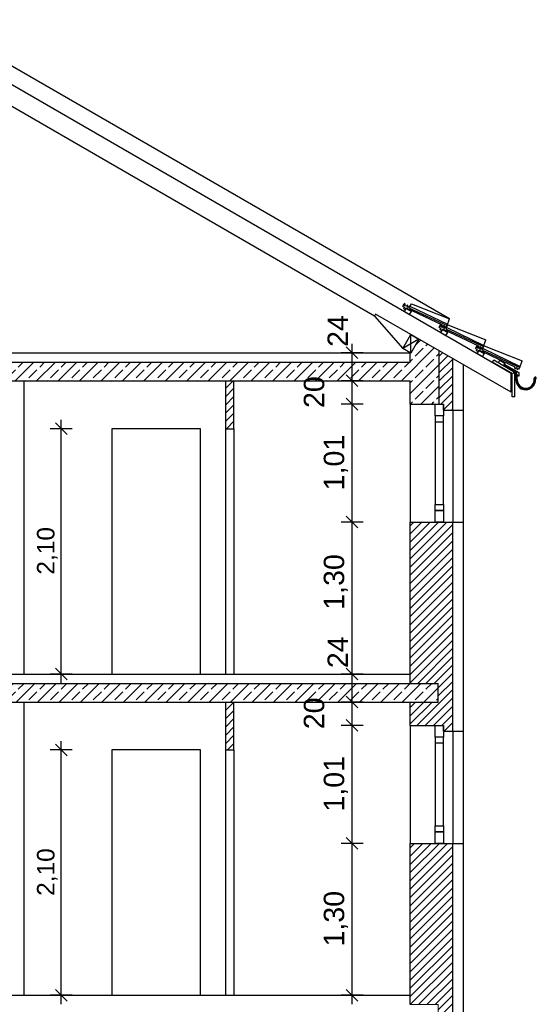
# Model space of a CAD drawing. Extents: x -24 to 471, y 36 to 85.
# Tile 51 of 86: x 358.39 to 362.81, y 42.49 to 50.92. Entities that reach past the tile are written whole.
import ezdxf

# ---------------------------------------------------------------- set-up
doc = ezdxf.new("R2010")
doc.units = 0
doc.header["$MEASUREMENT"] = 0
doc.linetypes.add('Strichlinie', pattern=[0.282222, 0.141111, -0.141111])
for name, color, linetype in [('A_1 Holz', 7, 'Continuous'), ('P_BM_AUSSEN', 7, 'Continuous'), ('P_BM_ROHBAU', 7, 'Continuous'), ('R_NT_DACH', 7, 'Continuous'), ('R_NT_FENSTER', 7, 'Continuous'), ('R_NT_HIDDEN', 7, 'Continuous'), ('R_NT_INNENWAND', 7, 'Continuous'), ('R_NT_TUER', 7, 'Continuous'), ('R_TR_HIDDEN', 7, 'Continuous'), ('Schraffuren', 7, 'Continuous')]:
    doc.layers.add(name, color=color, linetype=linetype)
doc.styles.add('ERSTELLTER_STIL_2', font='ARIAL.TTF')
doc.dimstyles.new('ERSTELLTER_STIL__3', dxfattribs={"dimtxt": 0.175, "dimasz": 0.095, "dimexe": 0.18, "dimexo": 0, "dimgap": 0.09, "dimtad": 1, "dimzin": 0, "dimdsep": 46, "dimtxsty": 'ERSTELLTER_STIL_2', "dimblk": 'ARROWHEAD_6', "dimblk1": 'ARROWHEAD_6', "dimblk2": 'ARROWHEAD_6', "dimcen": 0.09, "dimclrd": 7, "dimclre": 7, "dimclrt": 7, "dimadec": 0, "dimazin": 0, "dimtfac": 1, "dimtdec": 4, "dimtmove": 0, "dimatfit": 3, "dimfxl": 0, "dimtolj": 1, "dimtzin": 0, "dimarcsym": 0})
doc.dimstyles.new('ERSTELLTER_STIL__5', dxfattribs={"dimtxt": 0.15, "dimasz": 0.095, "dimexe": 0.18, "dimexo": 0, "dimgap": 0.09, "dimtad": 1, "dimzin": 0, "dimdsep": 46, "dimtxsty": 'ERSTELLTER_STIL_2', "dimblk": 'ARROWHEAD_6', "dimblk1": 'ARROWHEAD_6', "dimblk2": 'ARROWHEAD_6', "dimcen": 0.09, "dimclrd": 7, "dimclre": 7, "dimclrt": 7, "dimadec": 0, "dimazin": 0, "dimtfac": 1, "dimtdec": 4, "dimtmove": 0, "dimatfit": 3, "dimfxl": 0, "dimtolj": 1, "dimtzin": 0, "dimarcsym": 0})
pattern_1 = [(45, (343.71282, 42.56851), (-0.0919239, 0.0919239), []), (45, (343.66686, 42.61447), (-0.0919239, 0.0919239), [0.0975, -0.0325])]
pattern_2 = [(45, (343.71282, 42.56851), (-0.03535534, 0.03535534), [])]

# ---------------------------------------------------------------- blocks, each defined once
blk = doc.blocks.new('*D325', base_point=(343.7128, 42.5685))
at = {"layer": 'P_BM_AUSSEN', "linetype": 'Continuous'}
for p, q in [((361.1856, 43.9185), (361.2856, 43.8185)), ((361.3294, 43.8685), (361.1419, 43.8685)), ((361.2356, 42.5685), (361.2356, 43.8685)), ((361.3294, 42.5685), (361.1419, 42.5685)), ((361.1856, 42.6185), (361.2856, 42.5185)), ((361.2356, 42.4935), (361.2356, 42.5685))]:
    blk.add_line(p, q, dxfattribs=at)
at = {"layer": 'P_BM_AUSSEN', "char_height": 0.175, "attachment_point": 7, "rotation": 90, "style": 'ERSTELLTER_STIL_2'}
for s, insert in [('{24}', (361.2006, 48.1185)), ('{20}', (360.9994, 47.5957)), ('{1,01}', (361.2006, 46.8907)), ('{1,30}', (361.2006, 45.8685)), ('{24}', (361.2006, 45.3685)), ('{20}', (360.9994, 44.8457)), ('{1,01}', (361.2006, 44.1407)), ('{1,30}', (361.2006, 42.9857))]:
    blk.add_mtext(s, dxfattribs=dict(at, insert=insert))
blk = doc.blocks.new('ARROWHEAD_6')
at = {"color": 0, "linetype": 'Continuous', "lineweight": 0}
for p, q in [((0, 0), (-1, 0)), ((-0.5, -0.5), (0.5, 0.5))]:
    blk.add_line(p, q, dxfattribs=at)
blk = doc.blocks.new('*D326', base_point=(343.7128, 42.5685))
at = {"layer": 'P_BM_AUSSEN', "linetype": 'Continuous'}
for p, q in [((361.1856, 44.9285), (361.2856, 44.8285)), ((361.3294, 44.8785), (361.1419, 44.8785)), ((361.2356, 43.8685), (361.2356, 44.8785)), ((361.1856, 43.9185), (361.2856, 43.8185)), ((361.3294, 43.8685), (361.1419, 43.8685))]:
    blk.add_line(p, q, dxfattribs=at)
at = {"layer": 'P_BM_AUSSEN', "char_height": 0.175, "attachment_point": 7, "rotation": 90, "style": 'ERSTELLTER_STIL_2'}
for s, insert in [('{24}', (361.2006, 48.1185)), ('{20}', (360.9994, 47.5957)), ('{1,01}', (361.2006, 46.8907)), ('{1,30}', (361.2006, 45.8685)), ('{24}', (361.2006, 45.3685)), ('{20}', (360.9994, 44.8457)), ('{1,01}', (361.2006, 44.1407)), ('{1,30}', (361.2006, 42.9857))]:
    blk.add_mtext(s, dxfattribs=dict(at, insert=insert))
blk = doc.blocks.new('*D327', base_point=(343.7128, 42.5685))
at = {"layer": 'P_BM_AUSSEN', "linetype": 'Continuous'}
for p, q in [((361.1856, 45.1285), (361.2856, 45.0285)), ((361.3294, 45.0785), (361.1419, 45.0785)), ((361.2356, 44.8785), (361.2356, 45.0785)), ((361.1856, 44.9285), (361.2856, 44.8285)), ((361.3294, 44.8785), (361.1419, 44.8785))]:
    blk.add_line(p, q, dxfattribs=at)
at = {"layer": 'P_BM_AUSSEN', "char_height": 0.175, "attachment_point": 7, "rotation": 90, "style": 'ERSTELLTER_STIL_2'}
for s, insert in [('{24}', (361.2006, 48.1185)), ('{20}', (360.9994, 47.5957)), ('{1,01}', (361.2006, 46.8907)), ('{1,30}', (361.2006, 45.8685)), ('{24}', (361.2006, 45.3685)), ('{20}', (360.9994, 44.8457)), ('{1,01}', (361.2006, 44.1407)), ('{1,30}', (361.2006, 42.9857))]:
    blk.add_mtext(s, dxfattribs=dict(at, insert=insert))
blk = doc.blocks.new('*D328', base_point=(343.7128, 42.5685))
at = {"layer": 'P_BM_AUSSEN', "linetype": 'Continuous'}
for p, q in [((361.1856, 45.3685), (361.2856, 45.2685)), ((361.3294, 45.3185), (361.1419, 45.3185)), ((361.2356, 45.0785), (361.2356, 45.3185)), ((361.1856, 45.1285), (361.2856, 45.0285)), ((361.3294, 45.0785), (361.1419, 45.0785))]:
    blk.add_line(p, q, dxfattribs=at)
at = {"layer": 'P_BM_AUSSEN', "char_height": 0.175, "attachment_point": 7, "rotation": 90, "style": 'ERSTELLTER_STIL_2'}
for s, insert in [('{24}', (361.2006, 48.1185)), ('{20}', (360.9994, 47.5957)), ('{1,01}', (361.2006, 46.8907)), ('{1,30}', (361.2006, 45.8685)), ('{24}', (361.2006, 45.3685)), ('{20}', (360.9994, 44.8457)), ('{1,01}', (361.2006, 44.1407)), ('{1,30}', (361.2006, 42.9857))]:
    blk.add_mtext(s, dxfattribs=dict(at, insert=insert))
blk = doc.blocks.new('*D329', base_point=(343.7128, 42.5685))
at = {"layer": 'P_BM_AUSSEN', "linetype": 'Continuous'}
for p, q in [((361.3294, 46.6185), (361.1419, 46.6185)), ((361.1856, 46.6685), (361.2856, 46.5685)), ((361.2356, 45.3185), (361.2356, 46.6185)), ((361.1856, 45.3685), (361.2856, 45.2685)), ((361.3294, 45.3185), (361.1419, 45.3185))]:
    blk.add_line(p, q, dxfattribs=at)
at = {"layer": 'P_BM_AUSSEN', "char_height": 0.175, "attachment_point": 7, "rotation": 90, "style": 'ERSTELLTER_STIL_2'}
for s, insert in [('{24}', (361.2006, 48.1185)), ('{20}', (360.9994, 47.5957)), ('{1,01}', (361.2006, 46.8907)), ('{1,30}', (361.2006, 45.8685)), ('{24}', (361.2006, 45.3685)), ('{20}', (360.9994, 44.8457)), ('{1,01}', (361.2006, 44.1407)), ('{1,30}', (361.2006, 42.9857))]:
    blk.add_mtext(s, dxfattribs=dict(at, insert=insert))
blk = doc.blocks.new('*D330', base_point=(343.7128, 42.5685))
at = {"layer": 'P_BM_AUSSEN', "linetype": 'Continuous'}
for p, q in [((361.3294, 47.6285), (361.1419, 47.6285)), ((361.1856, 47.6785), (361.2856, 47.5785)), ((361.2356, 46.6185), (361.2356, 47.6285)), ((361.3294, 46.6185), (361.1419, 46.6185)), ((361.1856, 46.6685), (361.2856, 46.5685))]:
    blk.add_line(p, q, dxfattribs=at)
at = {"layer": 'P_BM_AUSSEN', "char_height": 0.175, "attachment_point": 7, "rotation": 90, "style": 'ERSTELLTER_STIL_2'}
for s, insert in [('{24}', (361.2006, 48.1185)), ('{20}', (360.9994, 47.5957)), ('{1,01}', (361.2006, 46.8907)), ('{1,30}', (361.2006, 45.8685)), ('{24}', (361.2006, 45.3685)), ('{20}', (360.9994, 44.8457)), ('{1,01}', (361.2006, 44.1407)), ('{1,30}', (361.2006, 42.9857))]:
    blk.add_mtext(s, dxfattribs=dict(at, insert=insert))
blk = doc.blocks.new('*D331', base_point=(343.7128, 42.5685))
at = {"layer": 'P_BM_AUSSEN', "linetype": 'Continuous'}
for p, q in [((361.1856, 47.8785), (361.2856, 47.7785)), ((361.3294, 47.8285), (361.1419, 47.8285)), ((361.2356, 47.6285), (361.2356, 47.8285)), ((361.3294, 47.6285), (361.1419, 47.6285)), ((361.1856, 47.6785), (361.2856, 47.5785))]:
    blk.add_line(p, q, dxfattribs=at)
at = {"layer": 'P_BM_AUSSEN', "char_height": 0.175, "attachment_point": 7, "rotation": 90, "style": 'ERSTELLTER_STIL_2'}
for s, insert in [('{24}', (361.2006, 48.1185)), ('{20}', (360.9994, 47.5957)), ('{1,01}', (361.2006, 46.8907)), ('{1,30}', (361.2006, 45.8685)), ('{24}', (361.2006, 45.3685)), ('{20}', (360.9994, 44.8457)), ('{1,01}', (361.2006, 44.1407)), ('{1,30}', (361.2006, 42.9857))]:
    blk.add_mtext(s, dxfattribs=dict(at, insert=insert))
blk = doc.blocks.new('*D332', base_point=(343.7128, 42.5685))
at = {"layer": 'P_BM_AUSSEN', "linetype": 'Continuous'}
for p, q in [((361.2356, 48.0685), (361.2356, 48.1435)), ((361.3294, 48.0685), (361.1419, 48.0685)), ((361.2856, 48.0185), (361.1856, 48.1185)), ((361.2356, 47.8285), (361.2356, 48.0685)), ((361.1856, 47.8785), (361.2856, 47.7785)), ((361.3294, 47.8285), (361.1419, 47.8285))]:
    blk.add_line(p, q, dxfattribs=at)
at = {"layer": 'P_BM_AUSSEN', "char_height": 0.175, "attachment_point": 7, "rotation": 90, "style": 'ERSTELLTER_STIL_2'}
for s, insert in [('{24}', (361.2006, 48.1185)), ('{20}', (360.9994, 47.5957)), ('{1,01}', (361.2006, 46.8907)), ('{1,30}', (361.2006, 45.8685)), ('{24}', (361.2006, 45.3685)), ('{20}', (360.9994, 44.8457)), ('{1,01}', (361.2006, 44.1407)), ('{1,30}', (361.2006, 42.9857))]:
    blk.add_mtext(s, dxfattribs=dict(at, insert=insert))
blk = doc.blocks.new('*D336', base_point=(343.7128, 42.5685))
at = {"layer": 'P_BM_ROHBAU', "linetype": 'Continuous'}
for p, q in [((358.7933, 44.6185), (358.6933, 44.7185)), ((358.7433, 44.6685), (358.7433, 44.7435)), ((358.837, 44.6685), (358.6495, 44.6685)), ((358.7433, 42.5685), (358.7433, 44.6685)), ((358.837, 42.5685), (358.6495, 42.5685)), ((358.6933, 42.6185), (358.7933, 42.5185)), ((358.7433, 42.4935), (358.7433, 42.5685))]:
    blk.add_line(p, q, dxfattribs=at)
at = {"layer": 'P_BM_ROHBAU', "insert": (358.7133, 43.419), "char_height": 0.15, "attachment_point": 7, "rotation": 90, "style": 'ERSTELLTER_STIL_2'}
blk.add_mtext('{2,10}', dxfattribs=at)
blk = doc.blocks.new('*D337', base_point=(343.7128, 42.5685))
at = {"layer": 'P_BM_ROHBAU', "linetype": 'Continuous'}
for p, q in [((358.7933, 47.3685), (358.6933, 47.4685)), ((358.7433, 47.4185), (358.7433, 47.4935)), ((358.837, 47.4185), (358.6495, 47.4185)), ((358.7433, 45.3185), (358.7433, 47.4185)), ((358.6933, 45.3685), (358.7933, 45.2685)), ((358.837, 45.3185), (358.6495, 45.3185)), ((358.7433, 45.2435), (358.7433, 45.3185))]:
    blk.add_line(p, q, dxfattribs=at)
at = {"layer": 'P_BM_ROHBAU', "insert": (358.7133, 46.169), "char_height": 0.15, "attachment_point": 7, "rotation": 90, "style": 'ERSTELLTER_STIL_2'}
blk.add_mtext('{2,10}', dxfattribs=at)

msp = doc.modelspace()

# ---------------------------------------------------------------- hatches: boundary and pattern name
at = {"layer": 'Schraffuren', "linetype": 'Continuous'}
h = msp.add_hatch(dxfattribs=at)
h.set_pattern_fill('Beton__Stahlbeton_0007', color=256, style=0, pattern_type=2)
h.set_pattern_definition(pattern_1)
h.paths.add_polyline_path([(352.7228, 48.0849), (352.7228, 48.0797), (352.7228, 47.5885), (352.9728, 47.5885), (352.9728, 47.8285), (361.7328, 47.8285), (361.7328, 47.6285), (361.9478, 47.6285), (361.9828, 47.6285), (361.9828, 48.0849), (361.8091, 48.1852), (361.7391, 48.064), (361.7328, 48.0676), (361.7328, 47.9885), (352.9728, 47.9885), (352.9728, 48.0676), (352.9665, 48.064), (352.8965, 48.1852)], flags=0)
h = msp.add_hatch(dxfattribs=at)
h.set_pattern_fill('MW_HLZ_0007', color=256, style=0, pattern_type=2)
h.set_pattern_definition(pattern_2)
h.paths.add_polyline_path([(362.0978, 48.0185), (361.9828, 48.0849), (361.9828, 47.6285), (362.0178, 47.6285), (362.0178, 47.5785), (362.0978, 47.5785)], flags=0)
h = msp.add_hatch(dxfattribs=at)
h.set_pattern_fill('MW_HLZ_0007', color=256, style=0, pattern_type=2)
h.set_pattern_definition(pattern_2)
h.paths.add_polyline_path([(360.2228, 47.8285), (360.1528, 47.8285), (360.1528, 47.4185), (360.2228, 47.4185)], flags=0)
h = msp.add_hatch(dxfattribs=at)
h.set_pattern_fill('MW_HLZ_0007', color=256, style=0, pattern_type=2)
h.set_pattern_definition(pattern_2)
h.paths.add_polyline_path([(362.0978, 46.6185), (361.7328, 46.6185), (361.7328, 45.2385), (361.9728, 45.2385), (361.9728, 45.0785), (361.7328, 45.0785), (361.7328, 44.8785), (362.0178, 44.8785), (362.0178, 44.8285), (362.0978, 44.8285)], flags=0)
h = msp.add_hatch(dxfattribs=at)
h.set_pattern_fill('Beton__Stahlbeton_0007', color=256, style=0, pattern_type=2)
h.set_pattern_definition(pattern_1)
h.paths.add_polyline_path([(361.9728, 45.0785), (361.9728, 45.2385), (352.7328, 45.2385), (352.7328, 45.0785)], flags=0)
h = msp.add_hatch(dxfattribs=at)
h.set_pattern_fill('MW_HLZ_0007', color=256, style=0, pattern_type=2)
h.set_pattern_definition(pattern_2)
h.paths.add_polyline_path([(360.1528, 45.0785), (360.1528, 44.6685), (360.2228, 44.6685), (360.2228, 45.0785)], flags=0)
h = msp.add_hatch(dxfattribs=at)
h.set_pattern_fill('MW_HLZ_0007', color=256, style=0, pattern_type=2)
h.set_pattern_definition(pattern_2)
h.paths.add_polyline_path([(362.0978, 43.8685), (361.7328, 43.8685), (361.7328, 42.4885), (361.9728, 42.4885), (361.9728, 42.3285), (361.7328, 42.3285), (361.7328, 40.2385), (362.0978, 40.2385)], flags=0)

# ---------------------------------------------------------------- linework, layer by layer
at = {"layer": 'A_1 Holz', "linetype": 'Continuous'}
for p, q in [((362.5978, 47.8915), (357.3528, 50.9197)), ((361.4267, 48.3829), (357.3528, 50.7349)), ((361.4367, 48.4002), (361.4267, 48.3829)), ((361.4267, 48.3829), (361.6698, 48.104)), ((362.5978, 47.7298), (361.4367, 48.4002)), ((361.6698, 48.104), (361.7398, 48.2252)), ((361.7391, 48.064), (361.7398, 48.2252)), ((361.7398, 48.2252), (361.8091, 48.1852)), ((361.8091, 48.1852), (361.6698, 48.104)), ((361.8091, 48.1852), (361.7391, 48.064)), ((361.7391, 48.064), (361.6698, 48.104)), ((362.3087, 48.0619), (362.3237, 48.0879)), ((362.352, 48.0369), (362.3087, 48.0619)), ((362.3237, 48.0879), (362.367, 48.0629)), ((362.367, 48.0629), (362.352, 48.0369)), ((362.4401, 47.9894), (362.4501, 48.0067)), ((362.6133, 47.8894), (362.4401, 47.9894)), ((362.4501, 48.0067), (362.6398, 47.8972)), ((362.4894, 47.984), (362.5016, 48.0053)), ((362.5016, 48.0053), (362.5449, 47.9803)), ((362.5449, 47.9803), (362.5327, 47.959)), ((362.6078, 47.6898), (362.6078, 47.8925)), ((362.6233, 47.9067), (362.6133, 47.8894)), ((362.6298, 47.6898), (362.6298, 47.9029)), ((362.6298, 47.6898), (362.6078, 47.6898))]:
    msp.add_line(p, q, dxfattribs=at)
at = {"layer": 'R_NT_DACH', "linetype": 'Continuous'}
for p, q in [((362.0704, 48.3582), (358.0782, 50.6623)), ((361.6709, 48.4643), (361.6827, 48.4895)), ((361.6906, 48.4856), (361.6827, 48.4895)), ((361.6871, 48.471), (361.6906, 48.4856)), ((361.6978, 48.466), (361.6871, 48.471)), ((361.7087, 48.4764), (361.6978, 48.466)), ((361.7087, 48.4764), (361.6978, 48.466)), ((361.711, 48.4753), (361.7087, 48.4764)), ((361.711, 48.4753), (361.7101, 48.4603)), ((361.7274, 48.4677), (361.7165, 48.4573)), ((361.7297, 48.4666), (361.7274, 48.4677)), ((361.7297, 48.4666), (361.7288, 48.4516)), ((361.7297, 48.4666), (362.0528, 48.312)), ((361.7317, 48.4656), (361.7441, 48.4867)), ((361.7441, 48.4867), (362.0704, 48.3582)), ((361.6709, 48.4643), (361.6846, 48.4579)), ((361.6782, 48.4443), (361.6846, 48.4579)), ((361.6782, 48.4443), (361.6918, 48.438)), ((361.6852, 48.4219), (361.7002, 48.4479)), ((361.6852, 48.4219), (361.7285, 48.3969)), ((361.6918, 48.438), (361.6985, 48.4524)), ((361.6985, 48.4524), (362.0079, 48.3088)), ((361.6985, 48.4524), (362.0079, 48.3088)), ((361.7002, 48.4479), (361.7435, 48.4229)), ((361.7165, 48.4573), (361.7101, 48.4603)), ((361.7285, 48.3969), (361.7435, 48.4229)), ((361.7288, 48.4516), (362.0493, 48.3028)), ((361.9827, 48.2843), (361.9945, 48.3095)), ((362.0023, 48.3056), (361.9945, 48.3095)), ((361.9989, 48.291), (362.0023, 48.3056)), ((362.007, 48.2937), (362.0079, 48.3088)), ((362.0093, 48.2927), (362.0202, 48.303)), ((362.0205, 48.2964), (362.0096, 48.286)), ((362.0205, 48.2964), (362.0096, 48.286)), ((362.0202, 48.303), (362.0266, 48.3001)), ((362.0228, 48.2953), (362.0205, 48.2964)), ((362.0257, 48.2851), (362.0266, 48.3001)), ((362.0435, 48.2856), (362.0558, 48.3067)), ((362.0443, 48.2919), (362.0493, 48.3028)), ((362.0493, 48.3028), (362.0704, 48.3582)), ((362.0558, 48.3067), (362.3822, 48.1782)), ((361.9827, 48.2843), (361.9963, 48.2779)), ((361.9827, 48.2843), (361.9963, 48.2779)), ((361.99, 48.2643), (361.9963, 48.2779)), ((361.99, 48.2643), (361.9963, 48.2779)), ((361.99, 48.2643), (362.0036, 48.258)), ((361.99, 48.2643), (362.0036, 48.258)), ((361.997, 48.2419), (362.012, 48.2679)), ((361.997, 48.2419), (362.0403, 48.2169)), ((362.0096, 48.286), (361.9989, 48.291)), ((362.0036, 48.258), (362.0103, 48.2724)), ((362.007, 48.2937), (362.0093, 48.2927)), ((362.0103, 48.2724), (362.3197, 48.1288)), ((362.0103, 48.2724), (362.3197, 48.1288)), ((362.012, 48.2679), (362.0553, 48.2429)), ((362.0228, 48.2953), (362.0219, 48.2803)), ((362.0282, 48.2773), (362.0219, 48.2803)), ((362.0257, 48.2851), (362.028, 48.284)), ((362.028, 48.284), (362.0389, 48.2944)), ((362.0391, 48.2877), (362.0282, 48.2773)), ((362.0389, 48.2944), (362.0443, 48.2919)), ((362.0415, 48.2866), (362.0391, 48.2877)), ((362.0403, 48.2169), (362.0553, 48.2429)), ((362.0415, 48.2866), (362.0406, 48.2716)), ((362.0406, 48.2716), (362.3611, 48.1228)), ((362.0415, 48.2866), (362.3646, 48.132)), ((362.2945, 48.1043), (362.3062, 48.1295)), ((362.2945, 48.1043), (362.3062, 48.1295)), ((362.3141, 48.1256), (362.3062, 48.1295)), ((362.3188, 48.1137), (362.3197, 48.1288)), ((362.3611, 48.1228), (362.3822, 48.1782)), ((362.2945, 48.1043), (362.3081, 48.0979)), ((362.2945, 48.1043), (362.3081, 48.0979)), ((362.3018, 48.0843), (362.3081, 48.0979)), ((362.3018, 48.0843), (362.3081, 48.0979)), ((362.3018, 48.0843), (362.3154, 48.078)), ((362.3018, 48.0843), (362.3154, 48.078)), ((362.3087, 48.0619), (362.3237, 48.0879)), ((362.3106, 48.111), (362.3141, 48.1256)), ((362.3106, 48.111), (362.3141, 48.1256)), ((362.3213, 48.106), (362.3106, 48.111)), ((362.3213, 48.106), (362.3106, 48.111)), ((362.3154, 48.078), (362.3221, 48.0924)), ((362.3154, 48.078), (362.3221, 48.0924)), ((362.3188, 48.1137), (362.3211, 48.1127)), ((362.3211, 48.1127), (362.332, 48.123)), ((362.3322, 48.1164), (362.3213, 48.106)), ((362.3322, 48.1164), (362.3213, 48.106)), ((362.3221, 48.0924), (362.6314, 47.9488)), ((362.3221, 48.0924), (362.6314, 47.9488)), ((362.332, 48.123), (362.3383, 48.1201)), ((362.3346, 48.1153), (362.3322, 48.1164)), ((362.3346, 48.1153), (362.3337, 48.1003)), ((362.34, 48.0973), (362.3337, 48.1003)), ((362.34, 48.0973), (362.3337, 48.1003)), ((362.3374, 48.1051), (362.3383, 48.1201)), ((362.3374, 48.1051), (362.3398, 48.104)), ((362.3398, 48.104), (362.3507, 48.1144)), ((362.3509, 48.1077), (362.34, 48.0973)), ((362.3507, 48.1144), (362.356, 48.1119)), ((362.3532, 48.1066), (362.3509, 48.1077)), ((362.3532, 48.1066), (362.3523, 48.0916)), ((362.3523, 48.0916), (362.6728, 47.9428)), ((362.3532, 48.1066), (362.6764, 47.952)), ((362.3553, 48.1056), (362.3676, 48.1267)), ((362.356, 48.1119), (362.3611, 48.1228)), ((362.3676, 48.1267), (362.694, 47.9982)), ((362.5333, 47.9602), (362.6452, 47.8955)), ((362.5363, 47.9653), (362.6511, 47.899)), ((362.5393, 47.9706), (362.6634, 47.8989)), ((362.6728, 47.9428), (362.694, 47.9982)), ((362.5978, 47.7298), (362.5978, 47.8915)), ((362.6305, 47.9337), (362.6314, 47.9488)), ((362.6305, 47.9337), (362.6329, 47.9327)), ((362.6329, 47.9327), (362.6438, 47.943)), ((362.6438, 47.943), (362.6501, 47.9401)), ((362.6492, 47.9251), (362.6501, 47.9401)), ((362.6492, 47.9251), (362.6515, 47.924)), ((362.6515, 47.924), (362.6624, 47.9344)), ((362.6624, 47.9344), (362.6678, 47.9319)), ((362.6678, 47.9319), (362.6728, 47.9428)), ((362.7949, 47.8467), (362.7946, 47.8515)), ((362.7996, 47.8522), (362.8045, 47.854)), ((362.8045, 47.854), (362.8096, 47.8543)), ((362.8095, 47.8504), (362.8052, 47.8499)), ((362.8069, 47.841), (362.8076, 47.845)), ((362.8096, 47.8543), (362.8095, 47.8504))]:
    msp.add_line(p, q, dxfattribs=at)
at = {"layer": 'R_NT_DACH', "linetype": 'Strichlinie'}
for p, q in [((362.6398, 47.8356), (362.6398, 47.8972)), ((362.6451, 47.8387), (362.6452, 47.8955)), ((362.6614, 47.8741), (362.6506, 47.8806)), ((362.6515, 47.8383), (362.6506, 47.8806)), ((362.6634, 47.8989), (362.6643, 47.8675)), ((362.6643, 47.8675), (362.6546, 47.8725)), ((362.6546, 47.8725), (362.6548, 47.8656))]:
    msp.add_line(p, q, dxfattribs=at)
at = {"layer": 'R_NT_DACH', "linetype": 'Continuous'}
for centre, radius, start, end in [((362.7232, 47.8355), 0.0833, 179.95298, 9.93499), ((362.7232, 47.8356), 0.0782, 177.7007, 12.25401), ((362.7236, 47.836), 0.0721, 178.16759, 8.5608), ((362.8046, 47.8501), 0.0101, 14.94726, 171.92714), ((362.8043, 47.8509), 0.0102, 285.10304, 9.98284)]:
    msp.add_arc(centre, radius, start, end, dxfattribs=at)
at = {"layer": 'R_NT_FENSTER', "linetype": 'Continuous'}
for p, q in [((361.7328, 47.6285), (361.7328, 46.6185)), ((361.9478, 47.6285), (362.0178, 47.6285)), ((361.9478, 47.5285), (361.9478, 47.6285)), ((362.0178, 47.6285), (362.0178, 47.5285)), ((362.0978, 47.5785), (362.0978, 46.6185)), ((362.0178, 47.5285), (361.9478, 47.5285)), ((362.0178, 47.5285), (361.9478, 47.5285)), ((361.9478, 47.5285), (361.9478, 47.4785)), ((361.9478, 47.4785), (362.0178, 47.4785)), ((361.9478, 47.4785), (361.9478, 46.7685)), ((362.0178, 47.4785), (362.0178, 47.5285)), ((362.0178, 46.7685), (362.0178, 47.4785)), ((361.9478, 46.7685), (362.0178, 46.7685)), ((361.9478, 46.7185), (361.9478, 46.7685)), ((361.9478, 46.7185), (362.0178, 46.7185)), ((361.9478, 46.6185), (361.9478, 46.7185)), ((362.0178, 46.7185), (361.9478, 46.7185)), ((362.0178, 46.7685), (362.0178, 46.7185)), ((362.0178, 46.7185), (362.0178, 46.6185)), ((362.0178, 46.6185), (361.9478, 46.6185)), ((361.7328, 44.8785), (361.7328, 43.8685)), ((361.9478, 44.8785), (362.0178, 44.8785)), ((361.9478, 44.7785), (361.9478, 44.8785)), ((362.0178, 44.8785), (362.0178, 44.7785)), ((362.0178, 44.7785), (361.9478, 44.7785)), ((362.0178, 44.7785), (361.9478, 44.7785)), ((361.9478, 44.7785), (361.9478, 44.7285)), ((362.0178, 44.7285), (362.0178, 44.7785)), ((362.0978, 44.8285), (362.0978, 43.8685)), ((361.9478, 44.7285), (362.0178, 44.7285)), ((361.9478, 44.7285), (361.9478, 44.0182)), ((362.0178, 44.0182), (362.0178, 44.7285)), ((361.9478, 44.0185), (362.0178, 44.0185)), ((361.9478, 43.9685), (361.9478, 44.0185)), ((362.0178, 44.0185), (362.0178, 43.9685)), ((361.9478, 43.9685), (362.0178, 43.9685)), ((361.9478, 43.8685), (361.9478, 43.9685)), ((362.0178, 43.9685), (361.9478, 43.9685)), ((362.0178, 43.9685), (362.0178, 43.8685)), ((362.0178, 43.8685), (361.9478, 43.8685))]:
    msp.add_line(p, q, dxfattribs=at)
at = {"layer": 'R_NT_HIDDEN', "linetype": 'Continuous'}
for p, q in [((362.1878, 47.9665), (362.1878, 42.3285)), ((362.0978, 47.5785), (362.1878, 47.5785)), ((362.0978, 46.6185), (362.1878, 46.6185)), ((362.0978, 44.8285), (362.1878, 44.8285)), ((362.0978, 43.8685), (362.1878, 43.8685))]:
    msp.add_line(p, q, dxfattribs=at)
at = {"layer": 'R_NT_INNENWAND', "linetype": 'Continuous'}
msp.add_line((360.2225, 47.4185), (360.2226, 47.4185), dxfattribs=at)
at = {"layer": 'R_NT_TUER', "linetype": 'Continuous'}
for p, q in [((359.1778, 47.4185), (359.1778, 45.3185)), ((359.9378, 47.4185), (359.1778, 47.4185)), ((359.9378, 45.3185), (359.9378, 47.4185)), ((359.1778, 44.6685), (359.1778, 42.5685)), ((359.9378, 44.6685), (359.1778, 44.6685)), ((359.9378, 42.5685), (359.9378, 44.6685))]:
    msp.add_line(p, q, dxfattribs=at)
at = {"layer": 'R_TR_HIDDEN', "linetype": 'Continuous'}
for p, q in [((352.9848, 48.0685), (361.7312, 48.0685)), ((361.7328, 47.9885), (361.7328, 48.0676)), ((361.9828, 47.6285), (361.9828, 48.0849)), ((361.9828, 47.6285), (361.9828, 48.0797)), ((352.9728, 47.9885), (361.7328, 47.9885)), ((362.0978, 47.5785), (362.0978, 48.0185)), ((352.9728, 47.8285), (361.7328, 47.8285)), ((358.4228, 47.8285), (358.4228, 45.3185)), ((360.1528, 47.4185), (360.1528, 47.8285)), ((360.2228, 47.4185), (360.2228, 47.8285)), ((361.7328, 47.6285), (361.7328, 47.8285)), ((361.7328, 47.6285), (362.0178, 47.6285)), ((361.9478, 47.6285), (362.0178, 47.6285)), ((361.9478, 47.6285), (362.0178, 47.6285)), ((362.0178, 47.5785), (362.0178, 47.6285)), ((362.0178, 47.5785), (362.0978, 47.5785)), ((360.1528, 47.4185), (360.2228, 47.4185)), ((360.1528, 45.3185), (360.1528, 47.4185)), ((360.2228, 47.4185), (360.2228, 45.3185)), ((361.7328, 46.6185), (362.0978, 46.6185)), ((361.7328, 45.2385), (361.7328, 46.6185)), ((362.0978, 44.8285), (362.0978, 46.6185)), ((352.9728, 45.3185), (361.7328, 45.3185)), ((352.7328, 45.2385), (361.9728, 45.2385)), ((361.9728, 45.0785), (361.9728, 45.2385)), ((352.7328, 45.0785), (361.9728, 45.0785)), ((358.4228, 45.0785), (358.4228, 42.5685)), ((360.1528, 44.6685), (360.1528, 45.0785)), ((360.2228, 44.6685), (360.2228, 45.0785)), ((361.7328, 44.8785), (361.7328, 45.0785)), ((361.7328, 44.8785), (362.0178, 44.8785)), ((361.9478, 44.8785), (362.0178, 44.8785)), ((361.9478, 44.8785), (362.0178, 44.8785)), ((362.0178, 44.8285), (362.0178, 44.8785)), ((362.0178, 44.8285), (362.0978, 44.8285)), ((360.1528, 44.6685), (360.2228, 44.6685)), ((360.1528, 42.5685), (360.1528, 44.6685)), ((360.2228, 44.6685), (360.2228, 42.5685)), ((361.7328, 43.8685), (362.0978, 43.8685)), ((361.7328, 42.4885), (361.7328, 43.8685)), ((362.0978, 40.2385), (362.0978, 43.8685)), ((352.9728, 42.5685), (361.7328, 42.5685))]:
    msp.add_line(p, q, dxfattribs=at)
at = {"layer": 'Schraffuren', "color": 255, "linetype": 'Continuous', "lineweight": 18, "flags": 128}
for points in [[(352.7228, 48.0849), (352.7228, 48.0797), (352.7228, 47.5885), (352.9728, 47.5885), (352.9728, 47.8285), (361.7328, 47.8285), (361.7328, 47.6285), (361.9478, 47.6285), (361.9828, 47.6285), (361.9828, 48.0849), (361.8091, 48.1852), (361.7391, 48.064), (361.7328, 48.0676), (361.7328, 47.9885), (352.9728, 47.9885), (352.9728, 48.0676), (352.9665, 48.064), (352.8965, 48.1852)], [(362.0978, 48.0185), (361.9828, 48.0849), (361.9828, 47.6285), (362.0178, 47.6285), (362.0178, 47.5785), (362.0978, 47.5785)], [(360.2228, 47.8285), (360.1528, 47.8285), (360.1528, 47.4185), (360.2228, 47.4185)], [(362.0978, 46.6185), (361.7328, 46.6185), (361.7328, 45.2385), (361.9728, 45.2385), (361.9728, 45.0785), (361.7328, 45.0785), (361.7328, 44.8785), (362.0178, 44.8785), (362.0178, 44.8285), (362.0978, 44.8285)], [(361.9728, 45.0785), (361.9728, 45.2385), (352.7328, 45.2385), (352.7328, 45.0785)], [(360.1528, 45.0785), (360.1528, 44.6685), (360.2228, 44.6685), (360.2228, 45.0785)], [(362.0978, 43.8685), (361.7328, 43.8685), (361.7328, 42.4885), (361.9728, 42.4885), (361.9728, 42.3285), (361.7328, 42.3285), (361.7328, 40.2385), (362.0978, 40.2385)]]:
    msp.add_lwpolyline(points, close=True, dxfattribs=at)

# ---------------------------------------------------------------- dimensions: what is measured, and where the dimension line sits
at = {"layer": 'P_BM_AUSSEN', "linetype": 'Continuous'}
for p1, p2, picture, middle in [((361.7328, 42.5685), (361.7328, 43.8685), '*D325', (361.1131, 43.2185)), ((361.7328, 43.8685), (361.7328, 44.8785), '*D326', (361.1131, 44.3735)), ((361.7328, 44.8785), (361.7328, 45.0785), '*D327', (360.9119, 44.9769)), ((361.7328, 45.0785), (361.6418, 45.3185), '*D328', (361.1131, 45.4997)), ((361.6418, 45.3185), (361.7328, 46.6185), '*D329', (361.1131, 46.1013)), ((361.7328, 46.6185), (361.7328, 47.6285), '*D330', (361.1131, 47.1235)), ((361.7328, 47.6285), (361.7328, 47.8285), '*D331', (360.9119, 47.7269)), ((361.7328, 47.8285), (361.3294, 48.0685), '*D332', (361.1131, 48.2497))]:
    dim = msp.add_linear_dim(base=(361.2356, 42.5685), p1=p1, p2=p2, angle=90, dimstyle='ERSTELLTER_STIL__3', dxfattribs=at)
    dim.commit()
    dim.dimension.update_dxf_attribs({"geometry": picture, "text_midpoint": middle})
at = {"layer": 'P_BM_ROHBAU', "linetype": 'Continuous'}
for base, p1, p2, picture, middle in [((358.7433, 45.3185), (359.1778, 45.3185), (359.1778, 47.4185), '*D337', (358.6383, 46.3685)), ((358.7433, 42.5685), (359.6591, 42.5685), (359.6048, 44.6685), '*D336', (358.6383, 43.6185))]:
    dim = msp.add_linear_dim(base=base, p1=p1, p2=p2, angle=90, dimstyle='ERSTELLTER_STIL__5', dxfattribs=at)
    dim.commit()
    dim.dimension.update_dxf_attribs({"geometry": picture, "text_midpoint": middle})

doc.saveas('drawing.dxf')
